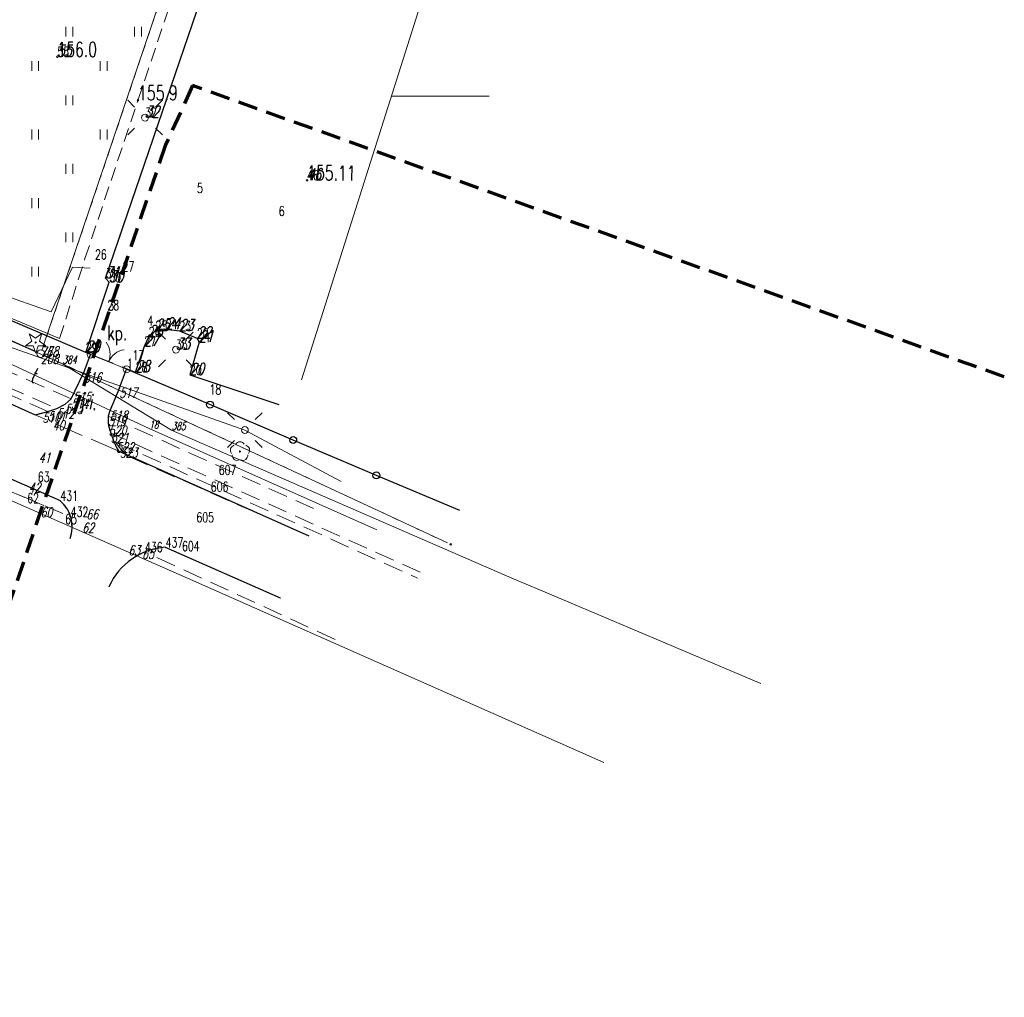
# Model space of a CAD drawing. Header units: metres. Extents: x 8438757 to 16876328, y 5732263 to 11465158.
# Tile 10 of 19: x 8438994 to 8439095, y 5732263 to 5732363. Entities that reach past the tile are written whole.
import ezdxf
from ezdxf.enums import TextEntityAlignment as Align

# ---------------------------------------------------------------- set-up
doc = ezdxf.new("R2010")
doc.units = ezdxf.units.M
doc.header["$MEASUREMENT"] = 0
for name, pattern in [('1', [0]), ('2', [3, 2, -1]), ('2_1', [0]), ('2_14', [1, -1]), ('2_KTCR02', [3, 2, -1]), ('2_KTJZ01', [4, 3, -1]), ('2_KTKR01', [0]), ('2_KTPL01', [4, 3, -1]), ('2_PTTU', [2.1, 1.4, -0.7]), ('4_1', [0]), ('4_SUPE_01', [0]), ('4_SUPT_01', [0]), ('4_SUPW_01', [0]), ('GDE', [0]), ('GUZ', [1.4, 0.7, -0.7])]:
    doc.linetypes.add(name, pattern=pattern)
doc.layers.get('0').update_dxf_attribs({"color": 250, "linetype": 'CONTINUOUS', "lineweight": 100})
for name, color, linetype, lineweight in [('Dzialki', 7, 'GDE', 18), ('KRZYZE1000_L_0', 7, '1', 18), ('KTCR_L_1', 7, '2_KTCR02', 18), ('KTJZ_E_T_0', 7, 'CONTINUOUS', 15), ('KTJZ_L_0', 7, '2_KTJZ01', 18), ('KTKR_L_0', 7, '2_KTKR01', 25), ('KTOK_L_1', 7, '2_1', 18), ('KTOK_L_4', 7, 'CONTINUOUS', 25), ('KTPL_E_T_0', 7, 'CONTINUOUS', 15), ('KTPL_L_0', 7, '2_KTPL01', 18), ('OBOP_T_0', 3, 'CONTINUOUS', 18), ('OBOP_T_1', 3, 'CONTINUOUS', 18), ('PIKIETY_3_T_0', 255, 'CONTINUOUS', 0), ('PIKIETY_T_0', 6, 'CONTINUOUS', 18), ('PIKIETY_T_1', 5, 'CONTINUOUS', 18), ('PIKIETY_T_3', 5, 'CONTINUOUS', 18), ('PTTU_L_2', 7, '2_PTTU', 18), ('Punkty', 7, 'CONTINUOUS', 18), ('ROBOCZA_L_0', 3, '2', 70), ('RTPW_T_0', 7, 'CONTINUOUS', 15), ('RTPW_T_1', 7, 'CONTINUOUS', 15), ('SUPE_L_2', 1, '4_SUPE_01', 18), ('SUPE_L_3', 1, '4_SUPE_01', 18), ('SUPT_E_T_0', 30, 'CONTINUOUS', 15), ('SUPT_L_0', 30, '4_SUPT_01', 18), ('SUPW_L_0', 5, '4_SUPW_01', 18), ('SUSM_T_0', 7, 'CONTINUOUS', 18), ('SUSM_T_3', 7, 'CONTINUOUS', 18), ('Uzytki', 7, 'GUZ', 18)]:
    doc.layers.add(name, color=color, linetype=linetype, lineweight=lineweight)
doc.styles.get("Standard").update_dxf_attribs({"font": 'Simplex.SHX', "width": 0.75})

# ---------------------------------------------------------------- blocks, each defined once
blk = doc.blocks.new('GRO')
at = {"linetype": 'Continuous'}
blk.add_circle((0, 0), 0.09, dxfattribs=at)
blk = doc.blocks.new('2_OBOP02_01')
at = {"linetype": 'Continuous'}
blk.add_circle((0, 0), 0.06, dxfattribs=at)
for centre, start, end in [((-0.48, 0.15), 102.1445, 221.86), ((0, 0.5), 30.1401, 149.8599), ((0.48, 0.15), 318.14, 77.8555), ((-0.29, -0.4), 174.1482, 293.8542), ((0.29, -0.4), 246.1458, 5.8518)]:
    blk.add_arc(centre, 0.5, start, end, dxfattribs=at)
blk = doc.blocks.new('2_OBOP01_01')
at = {"linetype": 'Continuous'}
for p, q in [((-1.04, -0.35), (-0.4, 0.13)), ((-0.4, 0.13), (-0.66, 0.88)), ((-0.66, 0.88), (-0.01, 0.42)), ((-0.01, 0.42), (0.64, 0.9)), ((0.64, 0.9), (0.4, 0.13)), ((0.4, 0.13), (1.05, -0.33)), ((-0.24, -0.34), (-1.04, -0.35)), ((0.01, -1.1), (-0.24, -0.34)), ((0.25, -0.34), (0.01, -1.1)), ((1.05, -0.33), (0.25, -0.34))]:
    blk.add_line(p, q, dxfattribs=at)
blk.add_circle((0, 0), 0.06, dxfattribs=at)
blk = doc.blocks.new('2_PTTU04')
at = {"linetype": 'Continuous'}
for p, q in [((-0.35, -0.5), (-0.35, 0.5)), ((0.35, -0.5), (0.35, 0.5))]:
    blk.add_line(p, q, dxfattribs=at)
blk = doc.blocks.new('2_RTPW01')
at = {"linetype": 'Continuous'}
blk.add_circle((0, 0), 0.09, dxfattribs=at)
blk = doc.blocks.new('2_RTPW02')
at = {"linetype": 'Continuous'}
blk.add_circle((0, 0), 0.09, dxfattribs=at)
blk = doc.blocks.new('4_SUSM04_01')
at = {"linetype": 'Continuous'}
blk.add_circle((0, 0), 0.35, dxfattribs=at)
blk = doc.blocks.new('4_SUSM01_01')
at = {"linetype": 'Continuous'}
for p, q in [((-1.0607, 1.0607), (-1.7678, 1.7678)), ((1.0607, 1.0607), (1.7678, 1.7678)), ((-1.0607, -1.0607), (-1.7678, -1.7678)), ((1.0607, -1.0607), (1.7678, -1.7678))]:
    blk.add_line(p, q, dxfattribs=at)
blk = doc.blocks.new('4_SUSM01')
at = {"linetype": 'Continuous'}
for p, q in [((-1.0607, 1.0607), (-1.7678, 1.7678)), ((1.0607, 1.0607), (1.7678, 1.7678)), ((-1.0607, -1.0607), (-1.7678, -1.7678)), ((1.0607, -1.0607), (1.7678, -1.7678))]:
    blk.add_line(p, q, dxfattribs=at)
blk.add_circle((0, 0), 0.35, dxfattribs=at)
blk = doc.blocks.new('GRT')
at = {"linetype": 'Continuous'}
blk.add_circle((0, 0), 0.4, dxfattribs=at)

msp = doc.modelspace()

# ---------------------------------------------------------------- linework, layer by layer
at = {"layer": 'Dzialki'}
for p, q in [((8438996.48, 5732329.64), (8439032.71, 5732436.84)), ((8438822.52, 5732406.79), (8438995.5, 5732329.21)), ((8438822.52, 5732406.79), (8438995.5, 5732329.21)), ((8438996.95, 5732328.54), (8439037.75, 5732309.56))]:
    msp.add_line(p, q, dxfattribs=at)
at = {"layer": 'KRZYZE1000_L_0', "linetype": '1'}
msp.add_line((8439032, 5732355.16), (8439042, 5732355.16), dxfattribs=at)
at = {"layer": 'KTCR_L_1', "linetype": '2_KTCR02'}
for p, q in [((8438967.92, 5732336.42), (8438997.87, 5732323.28)), ((8438996.96, 5732322.98), (8438968.3, 5732335.54)), ((8438999.32, 5732324.27), (8438979.12, 5732333.14)), ((8438995.65, 5732322.63), (8438978.13, 5732330.59)), ((8438998.71, 5732323.74), (8438999.32, 5732324.27)), ((8438997.87, 5732323.28), (8438998.71, 5732323.74)), ((8438996.96, 5732322.98), (8438995.65, 5732322.63)), ((8439003.1, 5732322.5), (8439024.83, 5732312.73)), ((8439034.96, 5732306.57), (8439003.37, 5732320.78)), ((8439003.92, 5732319.81), (8439034.69, 5732305.97)), ((8439023.6, 5732310.28), (8439005.04, 5732318.45)), ((8438985.58, 5732318.02), (8438999.29, 5732312.24)), ((8439026.26, 5732299.72), (8439006.87, 5732308.63))]:
    msp.add_line(p, q, dxfattribs=at)
for centre, radius, start, end in [((8439006.73, 5732322.19), 3.64, 175.0945, 202.7481), ((8439010.81, 5732324.35), 8.26, 213.3765, 225.6685), ((8438995.93, 5732311.22), 3.5, 339.9759, 16.9278), ((8439009.41, 5732302.32), 6.81, 111.9768, 131.1717)]:
    msp.add_arc(centre, radius, start, end, dxfattribs=at)
at = {"layer": 'KTJZ_L_0', "linetype": '2_KTKR01'}
for p, q in [((8438978.12, 5732330.6), (8438995.65, 5732322.63)), ((8438998.23, 5732313.87), (8438978.9, 5732322.31)), ((8439004.14, 5732318.96), (8439023.6, 5732310.28)), ((8439020.69, 5732303.91), (8439008.97, 5732309.11))]:
    msp.add_line(p, q, dxfattribs=at)
at = {"layer": 'KTJZ_L_0', "linetype": '2_KTJZ01'}
for p, q in [((8439000.62, 5732326.95), (8439001.32, 5732328.79)), ((8439000.82, 5732329.01), (8439005.91, 5732327)), ((8439001.32, 5732328.79), (8439000.82, 5732329.01)), ((8439004.25, 5732325.38), (8439004.99, 5732327.29)), ((8439005.91, 5732327), (8439004.99, 5732327.29)), ((8438999.7, 5732325.04), (8439000.62, 5732326.95)), ((8439004.25, 5732325.38), (8439003.29, 5732323.06)), ((8438998.71, 5732323.74), (8438999.32, 5732324.27)), ((8438999.32, 5732324.27), (8438999.7, 5732325.04)), ((8438996.96, 5732322.98), (8438997.87, 5732323.28)), ((8438997.87, 5732323.28), (8438998.71, 5732323.74)), ((8438995.96, 5732322.72), (8438995.65, 5732322.63)), ((8439004.14, 5732318.96), (8438995.65, 5732322.63)), ((8438995.96, 5732322.72), (8438996.96, 5732322.98)), ((8439003.29, 5732323.06), (8439003.1, 5732322.5))]:
    msp.add_line(p, q, dxfattribs=at)
for centre, radius, start, end in [((8439006.78, 5732322.2), 3.69, 175.285, 202.5577), ((8439014.33, 5732324.38), 11.54, 198.1861, 208.0086)]:
    msp.add_arc(centre, radius, start, end, dxfattribs=at)
at = {"layer": 'KTJZ_L_0', "linetype": '2_KTKR01'}
for centre, radius, start, end in [((8438995.93, 5732311.22), 3.5, 339.9759, 49.1447), ((8439009.41, 5732302.32), 6.81, 93.7732, 155.9572)]:
    msp.add_arc(centre, radius, start, end, dxfattribs=at)
at = {"layer": 'KTKR_L_0', "linetype": '2_KTKR01'}
for p, q in [((8439002.84, 5732336.58), (8439013.4, 5732367.53)), ((8439003.22, 5732336.19), (8439002.84, 5732336.58)), ((8439000.82, 5732329.01), (8439003.22, 5732336.19)), ((8439007.93, 5732331.23), (8439008.99, 5732331.38)), ((8439008.99, 5732331.38), (8439010.37, 5732331.2)), ((8438978.12, 5732330.6), (8438995.65, 5732322.63)), ((8439006.81, 5732329.65), (8439007.24, 5732330.6)), ((8439007.24, 5732330.6), (8439007.93, 5732331.23)), ((8439010.37, 5732331.2), (8439012.16, 5732330.46)), ((8439012.16, 5732330.46), (8439012.38, 5732330.05)), ((8439005.91, 5732327), (8439006.81, 5732329.65)), ((8439012.38, 5732330.05), (8439011.44, 5732326.72)), ((8439000.62, 5732326.95), (8439001.32, 5732328.79)), ((8439004.25, 5732325.38), (8439004.99, 5732327.29)), ((8439004.99, 5732327.29), (8439005.91, 5732327)), ((8438999.7, 5732325.04), (8439000.62, 5732326.95)), ((8439011.44, 5732326.72), (8439020.51, 5732323.68)), ((8439004.25, 5732325.38), (8439003.29, 5732323.06)), ((8438998.71, 5732323.74), (8438999.32, 5732324.27)), ((8438999.32, 5732324.27), (8438999.7, 5732325.04)), ((8438996.96, 5732322.98), (8438997.87, 5732323.28)), ((8438997.87, 5732323.28), (8438998.71, 5732323.74)), ((8438998.23, 5732313.87), (8438978.9, 5732322.31)), ((8438995.65, 5732322.63), (8438996.96, 5732322.98)), ((8438995.96, 5732322.72), (8438996.96, 5732322.98)), ((8439003.29, 5732323.06), (8439003.1, 5732322.5)), ((8439004.14, 5732318.96), (8439023.6, 5732310.28)), ((8439020.69, 5732303.91), (8439008.97, 5732309.11))]:
    msp.add_line(p, q, dxfattribs=at)
for centre, radius, start, end in [((8439006.78, 5732322.2), 3.69, 175.285, 202.5577), ((8439014, 5732324.24), 11.18, 198.0249, 208.1698), ((8438995.93, 5732311.22), 3.5, 339.9759, 49.1447), ((8439009.41, 5732302.32), 6.81, 93.7732, 155.9572)]:
    msp.add_arc(centre, radius, start, end, dxfattribs=at)
at = {"layer": 'KTOK_L_1'}
for p, q in [((8439001.32, 5732328.79), (8439002.23, 5732328.42)), ((8439002.23, 5732328.42), (8439004.08, 5732327.66)), ((8439004.08, 5732327.66), (8439004.99, 5732327.29))]:
    msp.add_line(p, q, dxfattribs=at)
for centre in [(8439001.32, 5732328.79), (8439004.99, 5732327.29)]:
    msp.add_circle(centre, 0.35, dxfattribs=at)
for centre, start, end in [((8439001.31, 5732328.82), 337.1937, 37.7093), ((8439005.01, 5732327.3), 97.704, 158.2195)]:
    msp.add_arc(centre, 2, start, end, dxfattribs=at)
at = {"layer": 'KTOK_L_4'}
for p, q in [((8439001.32, 5732328.79), (8438990.89, 5732333.24)), ((8439013.49, 5732323.68), (8439004.99, 5732327.29)), ((8439021.99, 5732320.07), (8439013.49, 5732323.68)), ((8439030.48, 5732316.46), (8439021.99, 5732320.07)), ((8439038.98, 5732312.86), (8439030.48, 5732316.46))]:
    msp.add_line(p, q, dxfattribs=at)
for centre in [(8439013.49, 5732323.68), (8439021.99, 5732320.07), (8439030.48, 5732316.46)]:
    msp.add_circle(centre, 0.35, dxfattribs=at)
at = {"layer": 'KTPL_L_0', "linetype": '2_KTPL01'}
for p, q in [((8439013.4, 5732367.53), (8439002.84, 5732336.58)), ((8439002.84, 5732336.58), (8439003.22, 5732336.19)), ((8439003.22, 5732336.19), (8439000.82, 5732329.01)), ((8439007.93, 5732331.23), (8439008.99, 5732331.38)), ((8439008.99, 5732331.38), (8439010.37, 5732331.2)), ((8439006.81, 5732329.65), (8439007.24, 5732330.6)), ((8439007.24, 5732330.6), (8439007.93, 5732331.23)), ((8439010.37, 5732331.2), (8439012.16, 5732330.46)), ((8439012.16, 5732330.46), (8439012.38, 5732330.05)), ((8439005.91, 5732327), (8439006.81, 5732329.65)), ((8439012.38, 5732330.05), (8439011.44, 5732326.72)), ((8439000.82, 5732329.01), (8439005.91, 5732327)), ((8439011.44, 5732326.72), (8439020.51, 5732323.68))]:
    msp.add_line(p, q, dxfattribs=at)
at = {"layer": 'PTTU_L_2', "linetype": '2_PTTU'}
for p, q in [((8439006.15, 5732354.75), (8439010.56, 5732367.94)), ((8439000.74, 5732338.6), (8439006.15, 5732354.75)), ((8438998.15, 5732330.42), (8439000.74, 5732338.6)), ((8438998.23, 5732313.87), (8438978.46, 5732322.56)), ((8438985.58, 5732318.02), (8438999.29, 5732312.24))]:
    msp.add_line(p, q, dxfattribs=at)
at = {"layer": 'PTTU_L_2', "linetype": '2_14'}
msp.add_line((8438970.02, 5732342.14), (8438998.15, 5732330.42), dxfattribs=at)
at = {"layer": 'PTTU_L_2', "linetype": '2_PTTU'}
msp.add_arc((8438995.93, 5732311.22), 3.5, 16.9278, 49.1447, dxfattribs=at)
at = {"layer": 'ROBOCZA_L_0', "linetype": '2'}
for p, q in [((8439011.72, 5732356.25), (8439008.97, 5732350.19)), ((8439094.56, 5732326.51), (8439011.72, 5732356.25)), ((8439008.97, 5732350.19), (8438979.31, 5732263.18))]:
    msp.add_line(p, q, dxfattribs=at)
at = {"layer": 'SUPE_L_2', "linetype": '4_SUPE_01'}
msp.add_line((8439022.84, 5732326.21), (8439039.75, 5732379.57), dxfattribs=at)
at = {"layer": 'SUPE_L_3', "linetype": '4_SUPE_01'}
for p, q in [((8438983.92, 5732332.8), (8439017.06, 5732321.09)), ((8439017.06, 5732321.09), (8439026.9, 5732315.84))]:
    msp.add_line(p, q, dxfattribs=at)
at = {"layer": 'SUPT_L_0', "linetype": '4_SUPT_01'}
for p, q in [((8438979.59, 5732339.44), (8438997.3, 5732333.14)), ((8438997.3, 5732333.14), (8438999.48, 5732337.72)), ((8438999.48, 5732337.72), (8439001.27, 5732337.6)), ((8439007.29, 5732321.23), (8438985.29, 5732331.5)), ((8439011.19, 5732305.96), (8438971.21, 5732323.56)), ((8439030.51, 5732310.91), (8439007.29, 5732321.23)), ((8439053.68, 5732287.15), (8439011.19, 5732305.96))]:
    msp.add_line(p, q, dxfattribs=at)
at = {"layer": 'SUPW_L_0', "linetype": '4_SUPW_01'}
for p, q in [((8438969.89, 5732340.45), (8438998.45, 5732327.86)), ((8438998.45, 5732327.86), (8439009.58, 5732321.09)), ((8439009.58, 5732321.09), (8439044.31, 5732305.98))]:
    msp.add_line(p, q, dxfattribs=at)
at = {"layer": 'SUPW_L_0', "linetype": '4_1'}
for p, q in [((8438998.45, 5732327.86), (8438969.89, 5732340.45)), ((8438998.45, 5732327.86), (8438969.89, 5732340.45)), ((8439009.58, 5732321.09), (8438998.45, 5732327.86)), ((8439009.58, 5732321.09), (8438998.45, 5732327.86)), ((8439044.31, 5732305.98), (8439009.58, 5732321.09)), ((8439044.31, 5732305.98), (8439009.58, 5732321.09)), ((8439047.23, 5732304.75), (8439044.31, 5732305.98)), ((8439069.71, 5732295.21), (8439047.23, 5732304.75)), ((8439069.71, 5732295.21), (8439047.23, 5732304.75))]:
    msp.add_line(p, q, dxfattribs=at)
at = {"layer": 'Uzytki'}
for p, q in [((8438996.34, 5732329.2), (8439032.71, 5732436.84)), ((8438822.52, 5732406.79), (8438995.92, 5732329.02)), ((8438822.52, 5732406.79), (8438995.92, 5732329.02)), ((8438996.54, 5732328.74), (8439037.75, 5732309.56))]:
    msp.add_line(p, q, dxfattribs=at)

# ---------------------------------------------------------------- block references
at = {"layer": 'OBOP_T_0'}
msp.add_blockref('2_OBOP01_01', (8438995.7, 5732330.03), dxfattribs=at)
at = {"layer": 'OBOP_T_1'}
msp.add_blockref('2_OBOP02_01', (8439016.56, 5732318.89), dxfattribs=at)
at = {"layer": 'PTTU_L_2'}
for p in [(8438999.15, 5732361.75), (8439006.15, 5732361.75), (8438995.65, 5732358.25), (8439002.65, 5732358.25), (8438999.15, 5732354.75), (8438995.65, 5732351.25), (8439002.65, 5732351.25), (8438999.15, 5732347.75), (8438995.65, 5732344.25), (8438999.15, 5732340.75), (8438995.65, 5732337.25)]:
    msp.add_blockref('2_PTTU04', p, dxfattribs=at)
at = {"layer": 'Punkty'}
for name, p in [('GRT', (8438996.23, 5732328.88)), ('GRO', (8439038.06, 5732309.42))]:
    msp.add_blockref(name, p, dxfattribs=at)
at = {"layer": 'RTPW_T_0'}
for p in [(8438997.92, 5732359.19), (8439006.15, 5732354.75)]:
    msp.add_blockref('2_RTPW01', p, dxfattribs=at)
at = {"layer": 'RTPW_T_1'}
msp.add_blockref('2_RTPW02', (8439023.41, 5732346.58), dxfattribs=at)
at = {"layer": 'SUSM_T_0'}
for name, p in [('4_SUSM01', (8439006.87, 5732352.98)), ('4_SUSM01', (8439010.02, 5732329.3)), ('4_SUSM01_01', (8439017.06, 5732321.09))]:
    msp.add_blockref(name, p, dxfattribs=at)
at = {"layer": 'SUSM_T_3'}
msp.add_blockref('4_SUSM04_01', (8439017.06, 5732321.09), dxfattribs=at)

# ---------------------------------------------------------------- texts
at = {"layer": 'KTJZ_E_T_0', "width": 0.7}
msp.add_text('j.i.', height=1.5, rotation=348.9965, dxfattribs=at).set_placement((8439001.16, 5732323.78), align=Align.MIDDLE)
at = {"layer": 'KTPL_E_T_0', "width": 0.7}
msp.add_text('kp.', height=1.5, rotation=0.4855, dxfattribs=at).set_placement((8439004.03, 5732330.76), align=Align.MIDDLE)
at = {"layer": 'PIKIETY_3_T_0', "oblique": 15, "width": 0.7}
for s, p in [('384', (8438998.45, 5732327.86)), ('18', (8439007.29, 5732321.23)), ('385', (8439009.58, 5732321.09))]:
    msp.add_text(s, height=0.8, dxfattribs=at).set_placement(p)
at = {"layer": 'PIKIETY_T_0', "oblique": 15, "width": 0.7}
for s, p in [('76', (8438996.19, 5732329.58)), ('78', (8438996.83, 5732329.61)), ('208', (8438996.24, 5732328.84)), ('516', (8439000.62, 5732326.95)), ('517', (8439004.25, 5732325.38)), ('514', (8438999.32, 5732324.27)), ('515', (8438999.54, 5732324.96)), ('512', (8438997.87, 5732323.28)), ('513', (8438998.71, 5732323.74)), ('510', (8438996.41, 5732322.85)), ('511', (8438996.96, 5732322.98)), ('519', (8439003.1, 5732322.5)), ('518', (8439003.29, 5732323.06)), ('40', (8438997.45, 5732322.06)), ('520', (8439003.15, 5732321.52)), ('521', (8439003.37, 5732320.78)), ('522', (8439003.92, 5732319.81)), ('523', (8439004.3, 5732319.28)), ('41', (8438996.02, 5732318.75)), ('42', (8438994.99, 5732315.7)), ('60', (8438996.2, 5732313.19)), ('66', (8439000.88, 5732312.99)), ('62', (8439000.46, 5732311.61)), ('63', (8439005.16, 5732309.3)), ('65', (8439006.57, 5732308.94))]:
    msp.add_text(s, height=1, dxfattribs=at).set_placement(p, align=Align.TOP_LEFT)
at = {"layer": 'PIKIETY_T_1', "width": 0.7}
for s, p in [('55', (8438997.92, 5732359.19)), ('32', (8439006.87, 5732352.98)), ('46', (8439023.41, 5732346.58)), ('5', (8439012.18, 5732345.29)), ('6', (8439020.52, 5732342.94)), ('26', (8439001.76, 5732338.5)), ('31', (8439002.84, 5732336.58)), ('27', (8439004.58, 5732337.28)), ('30', (8439003.22, 5732336.19)), ('28', (8439003.03, 5732333.34)), ('3', (8439003.11, 5732333.29)), ('4', (8439007.11, 5732331.76)), ('24', (8439008.99, 5732331.38)), ('26', (8439007.24, 5732330.6)), ('25', (8439007.93, 5732331.23)), ('23', (8439010.37, 5732331.2)), ('22', (8439012.16, 5732330.46)), ('27', (8439006.81, 5732329.65)), ('33', (8439010.02, 5732329.3)), ('21', (8439012.38, 5732330.05)), ('29', (8439000.82, 5732329.01)), ('2', (8439001.37, 5732328.9)), ('1', (8439005.03, 5732327.38)), ('17', (8439005.6, 5732328.21)), ('28', (8439005.91, 5732327)), ('20', (8439011.44, 5732326.72)), ('18', (8439013.45, 5732324.73)), ('607', (8439014.39, 5732316.5)), ('63', (8438995.93, 5732315.81)), ('606', (8439013.58, 5732314.8)), ('62', (8438994.85, 5732313.63)), ('431', (8438998.23, 5732313.87)), ('432', (8438999.29, 5732312.24)), ('65', (8438998.72, 5732311.49)), ('605', (8439012.11, 5732311.68)), ('436', (8439006.87, 5732308.63)), ('437', (8439008.97, 5732309.11)), ('604', (8439010.64, 5732308.73))]:
    msp.add_text(s, height=1, dxfattribs=at).set_placement(p)
at = {"layer": 'PIKIETY_T_3', "oblique": 15, "width": 0.7}
for s, p in [('55', (8438997.92, 5732359.19)), ('32', (8439006.87, 5732352.98)), ('46', (8439023.41, 5732346.58)), ('31', (8439002.84, 5732336.58)), ('30', (8439003.22, 5732336.19)), ('25', (8439007.93, 5732331.23)), ('24', (8439008.99, 5732331.38)), ('23', (8439010.37, 5732331.2)), ('26', (8439007.24, 5732330.6)), ('22', (8439012.16, 5732330.46)), ('27', (8439006.81, 5732329.65)), ('33', (8439010.02, 5732329.3)), ('21', (8439012.38, 5732330.05)), ('29', (8439000.82, 5732329.01)), ('28', (8439005.91, 5732327)), ('20', (8439011.44, 5732326.72))]:
    msp.add_text(s, height=1.2, dxfattribs=at).set_placement(p)
at = {"layer": 'RTPW_T_0', "width": 0.7}
for s, p in [('156.0', (8438997.92, 5732359.19)), ('155.9', (8439006.15, 5732354.75))]:
    msp.add_text(s, height=1.5, dxfattribs=at).set_placement(p)
at = {"layer": 'RTPW_T_1', "width": 0.7}
msp.add_text('155.11', height=1.5, rotation=359.8912, dxfattribs=at).set_placement((8439023.41, 5732346.58))
at = {"layer": 'SUPT_E_T_0', "width": 0.7}
msp.add_text('t', height=1.5, rotation=334.9738, dxfattribs=at).set_placement((8438995.63, 5732326.67), align=Align.MIDDLE)

doc.saveas('drawing.dxf')
